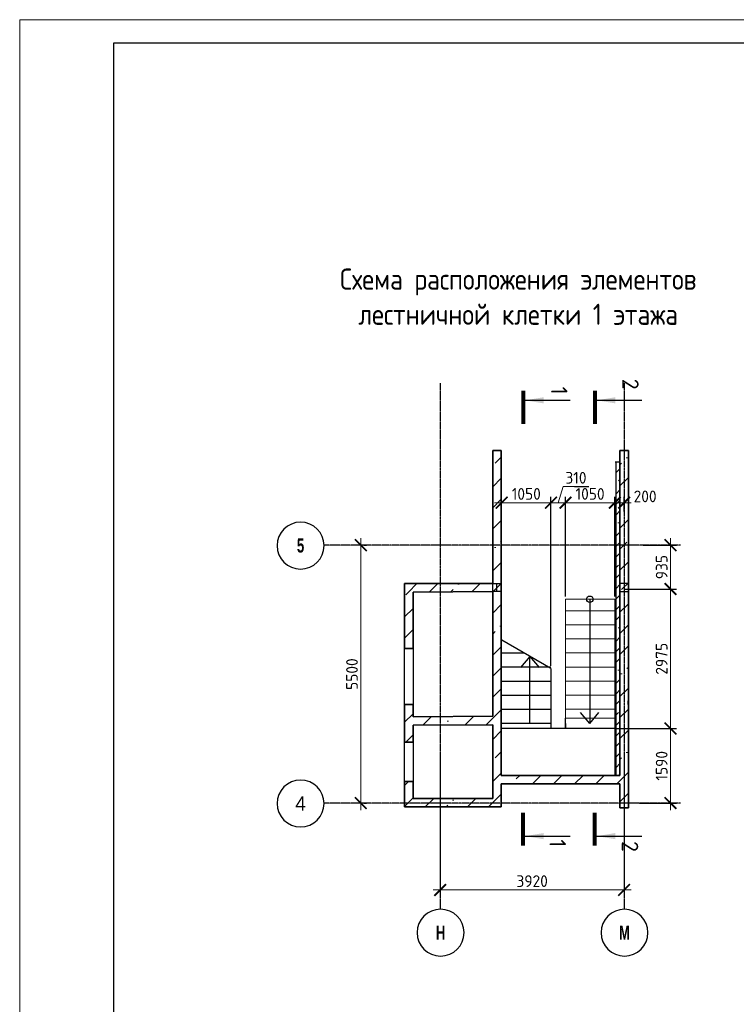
# Model space of a CAD drawing. Header units: millimetres. Extents: x 259029 to 2494469, y -731578 to -57567.
# Tile 16 of 252: x 316337 to 331613, y -638978 to -617978. Entities that reach past the tile are written whole.
import ezdxf
from ezdxf.enums import TextEntityAlignment as Align

# ---------------------------------------------------------------- set-up
doc = ezdxf.new("R2010")
doc.units = ezdxf.units.MM
doc.linetypes.add('______5', pattern=[1100, 800, -100, 100, -100])
doc.linetypes.add('Б-1.1 оси$0$Б-1.1 Оси$0$GOST2.303 5', pattern=[24, 20, -1.5, 1, -1.5])
doc.layers.get('Defpoints').update_dxf_attribs({"color": 140})
for name, color, linetype, lineweight in [('A_021_ПЕРЕГОРОДКА', 7, 'Continuous', 25), ('RAZMER', 100, 'Continuous', 15), ('Standard', 7, 'Continuous', 25), ('Общий01', 7, 'Continuous', 13), ('ОСИ', 151, 'Б-1.1 оси$0$Б-1.1 Оси$0$GOST2.303 5', 9), ('РАЗРЕЗЫ', 10, 'Continuous', 60), ('Символы 0.20', 1, 'Continuous', 20), ('Символы 0.20 @ 100', 1, 'Continuous', 20), ('Стена_ бетон несущ.', 253, 'Continuous', 70), ('Текст', 41, 'Continuous', 30), ('ТОНКИЕ', 7, 'Continuous', 9)]:
    doc.layers.add(name, color=color, linetype=linetype, lineweight=lineweight)
doc.layers.add('ТОЛСТЫЕ_ОСНОВНЫЕ', color=6, linetype='Continuous')
doc.styles.add('Century Gothic', font='GOTHIC.TTF')
doc.styles.add('ГОСТ', font='GOST_Common.ttf')
doc.dimstyles.new('ГОСТ', dxfattribs={"dimscale": 0, "dimtxt": 2.5, "dimasz": 2.5, "dimexe": 1.25, "dimexo": 0.625, "dimtad": 1, "dimdec": 0, "dimtxsty": 'ГОСТ', "dimblk": 'ARCHTICK', "dimcen": 2.5, "dimdle": 1.5, "dimclrd": 256, "dimclre": 256, "dimclrt": 256, "dimadec": 0, "dimazin": 0, "dimtfac": 1, "dimtdec": 0, "dimtmove": 1, "dimatfit": 3, "dimfxl": 2, "dimtfill": 1, "dimlwd": 0, "dimarcsym": 0})
pattern_1 = [(45, (-329645.96, -209069.3), (-449.0128, 449.0128), []), (45, (-329196.95, -209069.3), (-449.0128, 449.0128), [793.75, -158.75, 0, -158.75])]

# ---------------------------------------------------------------- blocks, each defined once
blk = doc.blocks.new('*U28')
at = {"layer": 'ТОЛСТЫЕ_ОСНОВНЫЕ', "color": 6}
blk.add_lwpolyline([(20, 5), (886, 5), (886, 415), (20, 415)], close=True, dxfattribs=at)
at = {"layer": 'ТОНКИЕ'}
blk.add_lwpolyline([(0, 0), (891, 0), (891, 420), (0, 420)], close=True, dxfattribs=at)
blk = doc.blocks.new('NSY101')
at = {"color": 0, "linetype": 'ByBlock', "lineweight": -2}
blk.add_circle((0, 0), 50, dxfattribs=at)
blk = doc.blocks.new('_ArchTick')
at = {"color": 0, "linetype": 'ByBlock', "const_width": 0.15}
blk.add_lwpolyline([(-0.5, -0.5), (0.5, 0.5)], dxfattribs=at)
blk = doc.blocks.new('*D987')
at = {"layer": 'Defpoints', "color": 0, "lineweight": -2, "transparency": 16777216}
for p in [(325301, -633539), (329221, -633539), (325301, -636539)]:
    blk.add_point(p, dxfattribs=at)
at = {"layer": 'RAZMER', "lineweight": -2, "transparency": 16777216}
for p, q in [((325301, -633601), (325301, -636664)), ((329221, -633601), (329221, -636664))]:
    blk.add_line(p, q, dxfattribs=at)
at = {"layer": 'RAZMER', "lineweight": 0, "transparency": 16777216}
blk.add_line((329371, -636539), (325151, -636539), dxfattribs=at)
at = {"layer": 'RAZMER', "lineweight": 0, "transparency": 16777216, "xscale": 250, "yscale": 250, "zscale": 250, "rotation": 180}
blk.add_blockref('_ArchTick', (325301, -636539), dxfattribs=at)
at = {"layer": 'RAZMER', "lineweight": 0, "transparency": 16777216, "xscale": 250, "yscale": 250, "zscale": 250}
blk.add_blockref('_ArchTick', (329221, -636539), dxfattribs=at)
at = {"layer": 'RAZMER', "transparency": 16777216, "insert": (327261, -636351), "char_height": 250, "width": 583.33, "attachment_point": 5, "style": 'ГОСТ', "bg_fill": 3, "box_fill_scale": 1.1, "bg_fill_color": 256, "bg_fill_true_color": 13158600, "bg_fill_transparency": 0}
blk.add_mtext('3920', dxfattribs=at)
blk = doc.blocks.new('*D988')
at = {"layer": 'Defpoints', "color": 0, "lineweight": -2, "transparency": 16777216}
for p in [(323608, -629186), (323608, -629186), (323608, -634686)]:
    blk.add_point(p, dxfattribs=at)
at = {"layer": 'RAZMER', "lineweight": 0, "transparency": 16777216}
blk.add_line((323608, -634836), (323608, -629036), dxfattribs=at)
at = {"layer": 'RAZMER', "lineweight": -2, "transparency": 16777216}
for p, q in [((323670, -629186), (323733, -629186)), ((323670, -634686), (323733, -634686))]:
    blk.add_line(p, q, dxfattribs=at)
at = {"layer": 'RAZMER', "lineweight": 0, "transparency": 16777216, "xscale": 250, "yscale": 250, "zscale": 250}
for p, rotation in [((323608, -629186), 90), ((323608, -634686), 270)]:
    blk.add_blockref('_ArchTick', p, dxfattribs=dict(at, rotation=rotation))
at = {"layer": 'RAZMER', "transparency": 16777216, "insert": (323420, -631936), "char_height": 250, "width": 458, "attachment_point": 5, "rotation": 90, "style": 'ГОСТ', "bg_fill": 3, "box_fill_scale": 1.1, "bg_fill_color": 256, "bg_fill_true_color": 13158600, "bg_fill_transparency": 0}
blk.add_mtext('5500', dxfattribs=at)
blk = doc.blocks.new('*U30')
at = {"layer": 'Символы 0.20', "linetype": 'Continuous', "lineweight": 25}
for p, q in [((-5, 0.35), (-5, 10.05)), ((87.95, 0.35), (87.95, 10.05))]:
    blk.add_line(p, q, dxfattribs=at)
at = {"layer": 'Символы 0.20', "linetype": 'Continuous', "lineweight": 80}
for p, q in [((-7, 0), (0, 0)), ((89.95, 0), (82.95, 0))]:
    blk.add_line(p, q, dxfattribs=at)
at = {"layer": 'Символы 0.20', "linetype": 'Continuous', "lineweight": 25}
for points in [[(-5, 0.46), (-4.35, 4.36), (-5.65, 4.36)], [(87.95, 0.46), (87.29, 4.39), (88.61, 4.39)]]:
    blk.add_solid(points, dxfattribs=at)
at = {"layer": 'Символы 0.20', "style": 'ГОСТ'}
blk.add_attdef('1', text='', height=3.5, dxfattribs=at).set_placement((-6, 7.7), align=Align.MIDDLE_CENTER)
blk.add_attdef('2', text='', height=3.5, dxfattribs=at).set_placement((90.33, 7.38), align=Align.MIDDLE_RIGHT)
blk = doc.blocks.new('*U31')
at = {"layer": 'Символы 0.20', "linetype": 'Continuous', "lineweight": 25}
for p, q in [((-5, 0.35), (-5, 10.05)), ((87.95, 0.35), (87.95, 10.05))]:
    blk.add_line(p, q, dxfattribs=at)
at = {"layer": 'Символы 0.20', "linetype": 'Continuous', "lineweight": 80}
for p, q in [((-7, 0), (0, 0)), ((89.95, 0), (82.95, 0))]:
    blk.add_line(p, q, dxfattribs=at)
at = {"layer": 'Символы 0.20', "linetype": 'Continuous', "lineweight": 25}
for points in [[(-5, 0.46), (-4.35, 4.36), (-5.65, 4.36)], [(87.95, 0.46), (87.29, 4.39), (88.61, 4.39)]]:
    blk.add_solid(points, dxfattribs=at)
at = {"layer": 'Символы 0.20', "style": 'ГОСТ'}
blk.add_attdef('1', text='', height=3.5, dxfattribs=at).set_placement((-8.45, 7.61), align=Align.MIDDLE_CENTER)
blk.add_attdef('2', text='', height=3.5, dxfattribs=at).set_placement((91.31, 7.53), align=Align.MIDDLE_RIGHT)
blk = doc.blocks.new('*D993')
at = {"layer": 'Defpoints', "color": 0, "lineweight": -2, "transparency": 16777216}
for p in [(327971, -628279), (327971, -630340), (329022, -630340)]:
    blk.add_point(p, dxfattribs=at)
at = {"layer": 'РАЗРЕЗЫ', "lineweight": 0, "transparency": 16777216}
blk.add_line((329172, -628279), (327821, -628279), dxfattribs=at)
at = {"layer": 'РАЗРЕЗЫ', "lineweight": -2, "transparency": 16777216}
for p, q in [((327971, -630277), (327971, -628154)), ((329022, -630277), (329022, -628154))]:
    blk.add_line(p, q, dxfattribs=at)
at = {"layer": 'РАЗРЕЗЫ', "lineweight": 0, "transparency": 16777216, "xscale": 250, "yscale": 250, "zscale": 250, "rotation": 180}
blk.add_blockref('_ArchTick', (327971, -628279), dxfattribs=at)
at = {"layer": 'РАЗРЕЗЫ', "lineweight": 0, "transparency": 16777216, "xscale": 250, "yscale": 250, "zscale": 250}
blk.add_blockref('_ArchTick', (329022, -628279), dxfattribs=at)
at = {"layer": 'РАЗРЕЗЫ', "lineweight": -2, "transparency": 16777216, "insert": (328496, -628092), "char_height": 250, "attachment_point": 5, "style": 'ГОСТ', "bg_fill": 3, "box_fill_scale": 1.1, "bg_fill_color": 256, "bg_fill_true_color": 13158600, "bg_fill_transparency": 0}
blk.add_mtext('1050', dxfattribs=at)
blk = doc.blocks.new('*D994')
at = {"layer": 'Defpoints', "color": 0, "lineweight": -2, "transparency": 16777216}
for p in [(327662, -628279), (327971, -630340), (327662, -631819)]:
    blk.add_point(p, dxfattribs=at)
at = {"layer": 'РАЗРЕЗЫ', "lineweight": 0, "transparency": 16777216}
for p, q in [((327816, -628279), (327920, -627935)), ((327920, -627935), (328470, -627935)), ((328121, -628279), (327512, -628279))]:
    blk.add_line(p, q, dxfattribs=at)
at = {"layer": 'РАЗРЕЗЫ', "lineweight": -2, "transparency": 16777216}
for p, q in [((327662, -631757), (327662, -628154)), ((327971, -630277), (327971, -628154))]:
    blk.add_line(p, q, dxfattribs=at)
at = {"layer": 'РАЗРЕЗЫ', "lineweight": 0, "transparency": 16777216, "xscale": 250, "yscale": 250, "zscale": 250, "rotation": 180}
blk.add_blockref('_ArchTick', (327662, -628279), dxfattribs=at)
at = {"layer": 'РАЗРЕЗЫ', "lineweight": 0, "transparency": 16777216, "xscale": 250, "yscale": 250, "zscale": 250}
blk.add_blockref('_ArchTick', (327971, -628279), dxfattribs=at)
at = {"layer": 'РАЗРЕЗЫ', "lineweight": -2, "transparency": 16777216, "insert": (328195, -627748), "char_height": 250, "attachment_point": 5, "style": 'ГОСТ', "bg_fill": 3, "box_fill_scale": 1.1, "bg_fill_color": 256, "bg_fill_true_color": 13158600, "bg_fill_transparency": 0}
blk.add_mtext('310', dxfattribs=at)
blk = doc.blocks.new('*D995')
at = {"layer": 'Defpoints', "color": 0, "lineweight": -2, "transparency": 16777216}
for p in [(326611, -628279), (326611, -631212), (327662, -631819)]:
    blk.add_point(p, dxfattribs=at)
at = {"layer": 'РАЗРЕЗЫ', "lineweight": 0, "transparency": 16777216}
blk.add_line((327812, -628279), (326461, -628279), dxfattribs=at)
at = {"layer": 'РАЗРЕЗЫ', "lineweight": -2, "transparency": 16777216}
for p, q in [((326611, -631149), (326611, -628154)), ((327662, -631757), (327662, -628154))]:
    blk.add_line(p, q, dxfattribs=at)
at = {"layer": 'РАЗРЕЗЫ', "lineweight": 0, "transparency": 16777216, "xscale": 250, "yscale": 250, "zscale": 250, "rotation": 180}
blk.add_blockref('_ArchTick', (326611, -628279), dxfattribs=at)
at = {"layer": 'РАЗРЕЗЫ', "lineweight": 0, "transparency": 16777216, "xscale": 250, "yscale": 250, "zscale": 250}
blk.add_blockref('_ArchTick', (327662, -628279), dxfattribs=at)
at = {"layer": 'РАЗРЕЗЫ', "lineweight": -2, "transparency": 16777216, "insert": (327136, -628092), "char_height": 250, "attachment_point": 5, "style": 'ГОСТ', "bg_fill": 3, "box_fill_scale": 1.1, "bg_fill_color": 256, "bg_fill_true_color": 13158600, "bg_fill_transparency": 0}
blk.add_mtext('1050', dxfattribs=at)
blk = doc.blocks.new('*D996')
at = {"layer": 'Defpoints', "color": 0, "lineweight": -2, "transparency": 16777216}
for p in [(329569, -629186), (329152, -630121), (330210, -630121)]:
    blk.add_point(p, dxfattribs=at)
at = {"layer": 'РАЗРЕЗЫ', "lineweight": 0, "transparency": 16777216}
blk.add_line((330210, -629036), (330210, -630271), dxfattribs=at)
at = {"layer": 'РАЗРЕЗЫ', "lineweight": -2, "transparency": 16777216}
for p, q in [((329631, -629186), (330335, -629186)), ((329215, -630121), (330335, -630121))]:
    blk.add_line(p, q, dxfattribs=at)
at = {"layer": 'РАЗРЕЗЫ', "lineweight": 0, "transparency": 16777216, "xscale": 250, "yscale": 250, "zscale": 250}
for p, rotation in [((330210, -629186), 90), ((330210, -630121), 270)]:
    blk.add_blockref('_ArchTick', p, dxfattribs=dict(at, rotation=rotation))
at = {"layer": 'РАЗРЕЗЫ', "lineweight": -2, "transparency": 16777216, "insert": (330022, -629653), "char_height": 250, "attachment_point": 5, "rotation": 90, "style": 'ГОСТ', "bg_fill": 3, "box_fill_scale": 1.1, "bg_fill_color": 256, "bg_fill_true_color": 13158600, "bg_fill_transparency": 0}
blk.add_mtext('935', dxfattribs=at)
blk = doc.blocks.new('*D997')
at = {"layer": 'Defpoints', "color": 0, "lineweight": -2, "transparency": 16777216}
for p in [(329152, -630121), (328978, -633096), (330210, -633096)]:
    blk.add_point(p, dxfattribs=at)
at = {"layer": 'РАЗРЕЗЫ', "lineweight": 0, "transparency": 16777216}
blk.add_line((330210, -629971), (330210, -633246), dxfattribs=at)
at = {"layer": 'РАЗРЕЗЫ', "lineweight": -2, "transparency": 16777216}
for p, q in [((329215, -630121), (330335, -630121)), ((329041, -633096), (330335, -633096))]:
    blk.add_line(p, q, dxfattribs=at)
at = {"layer": 'РАЗРЕЗЫ', "lineweight": 0, "transparency": 16777216, "xscale": 250, "yscale": 250, "zscale": 250}
for p, rotation in [((330210, -630121), 90), ((330210, -633096), 270)]:
    blk.add_blockref('_ArchTick', p, dxfattribs=dict(at, rotation=rotation))
at = {"layer": 'РАЗРЕЗЫ', "lineweight": -2, "transparency": 16777216, "insert": (330022, -631608), "char_height": 250, "attachment_point": 5, "rotation": 90, "style": 'ГОСТ', "bg_fill": 3, "box_fill_scale": 1.1, "bg_fill_color": 256, "bg_fill_true_color": 13158600, "bg_fill_transparency": 0}
blk.add_mtext('2975', dxfattribs=at)
blk = doc.blocks.new('*D998')
at = {"layer": 'Defpoints', "color": 0, "lineweight": -2, "transparency": 16777216}
for p in [(328978, -633096), (329487, -634686), (330210, -634686)]:
    blk.add_point(p, dxfattribs=at)
at = {"layer": 'РАЗРЕЗЫ', "lineweight": -2, "transparency": 16777216}
for p, q in [((329041, -633096), (330335, -633096)), ((329549, -634686), (330335, -634686))]:
    blk.add_line(p, q, dxfattribs=at)
at = {"layer": 'РАЗРЕЗЫ', "lineweight": 0, "transparency": 16777216}
blk.add_line((330210, -632946), (330210, -634836), dxfattribs=at)
at = {"layer": 'РАЗРЕЗЫ', "lineweight": 0, "transparency": 16777216, "xscale": 250, "yscale": 250, "zscale": 250}
for p, rotation in [((330210, -633096), 90), ((330210, -634686), 270)]:
    blk.add_blockref('_ArchTick', p, dxfattribs=dict(at, rotation=rotation))
at = {"layer": 'РАЗРЕЗЫ', "lineweight": -2, "transparency": 16777216, "insert": (330022, -633891), "char_height": 250, "attachment_point": 5, "rotation": 90, "style": 'ГОСТ', "bg_fill": 3, "box_fill_scale": 1.1, "bg_fill_color": 256, "bg_fill_true_color": 13158600, "bg_fill_transparency": 0}
blk.add_mtext('1590', dxfattribs=at)
blk = doc.blocks.new('лм')
at = {"layer": 'RAZMER', "color": 0}
for p, q in [((644816, -427025), (644816, -425975)), ((645116, -427025), (645116, -425975)), ((645416, -427025), (645416, -425975)), ((645716, -427025), (645716, -425975)), ((646016, -427025), (646016, -425975)), ((646316, -427025), (646316, -425975)), ((646616, -427025), (646616, -425975)), ((646916, -427025), (646916, -425975))]:
    blk.add_line(p, q, dxfattribs=at)
blk.add_lwpolyline([(644571, -425975), (647107, -425975), (647107, -427025), (644571, -427025)], close=True, dxfattribs=at)
blk = doc.blocks.new('*D999')
at = {"layer": 'Defpoints', "color": 0, "lineweight": -2, "transparency": 16777216}
for p in [(329221, -628279), (329221, -628533), (329022, -630340)]:
    blk.add_point(p, dxfattribs=at)
at = {"layer": 'РАЗРЕЗЫ', "lineweight": 0, "transparency": 16777216}
blk.add_line((328872, -628279), (329371, -628279), dxfattribs=at)
at = {"layer": 'РАЗРЕЗЫ', "lineweight": -2, "transparency": 16777216}
for p, q in [((329022, -630277), (329022, -628154)), ((329221, -628470), (329221, -628154))]:
    blk.add_line(p, q, dxfattribs=at)
at = {"layer": 'РАЗРЕЗЫ', "lineweight": 0, "transparency": 16777216, "xscale": 250, "yscale": 250, "zscale": 250, "rotation": 180}
blk.add_blockref('_ArchTick', (329022, -628279), dxfattribs=at)
at = {"layer": 'РАЗРЕЗЫ', "lineweight": -2, "transparency": 16777216, "insert": (329669, -628146), "char_height": 250, "attachment_point": 5, "style": 'ГОСТ', "bg_fill": 3, "box_fill_scale": 1.1, "bg_fill_color": 256, "bg_fill_true_color": 13158600, "bg_fill_transparency": 0}
blk.add_mtext('200', dxfattribs=at)
at = {"layer": 'РАЗРЕЗЫ', "lineweight": 0, "transparency": 16777216, "xscale": 250, "yscale": 250, "zscale": 250}
blk.add_blockref('_ArchTick', (329221, -628279), dxfattribs=at)

msp = doc.modelspace()

# ---------------------------------------------------------------- hatches: boundary and pattern name
at = {"layer": 'Стена_ бетон несущ.', "linetype": 'Continuous', "lineweight": 0}
h = msp.add_hatch(dxfattribs=at)
h.set_pattern_fill('ANSI35', scale=100, style=0)
h.set_pattern_definition(pattern_1)
h.paths.add_polyline_path([(326421.3, -634766), (326421.3, -627166), (326601.3, -627166), (326601.3, -634766)])
h = msp.add_hatch(dxfattribs=at)
h.set_pattern_fill('ANSI35', scale=100, style=0)
h.set_pattern_definition(pattern_1)
h.paths.add_polyline_path([(329131.3, -634786), (329131.3, -627166), (329311.3, -627166), (329311.3, -632506), (329311.1, -632506), (329311.1, -632586), (329311.3, -632586), (329311.3, -634786)])
h = msp.add_hatch(dxfattribs=at)
h.set_pattern_fill('ANSI35', scale=100, style=0)
h.set_pattern_definition(pattern_1)
h.paths.add_polyline_path([(326421.3, -630176), (324721.3, -630186), (324541.3, -630186), (324541.3, -630006), (326421.3, -630006)])
h = msp.add_hatch(dxfattribs=at)
h.set_pattern_fill('ANSI35', scale=100, style=0)
h.set_pattern_definition(pattern_1)
h.paths.add_polyline_path([(324721.3, -630186), (324721.3, -631386), (324541.3, -631386), (324541.3, -630186)])
h = msp.add_hatch(dxfattribs=at)
h.set_pattern_fill('ANSI35', scale=100, style=0)
h.set_pattern_definition(pattern_1)
h.paths.add_polyline_path([(324721.3, -633386), (324541.3, -633386), (324541.3, -632586), (324721.3, -632586)])
h = msp.add_hatch(dxfattribs=at)
h.set_pattern_fill('ANSI35', scale=100, style=0)
h.set_pattern_definition(pattern_1)
h.paths.add_polyline_path([(326421.3, -633016), (324721.3, -633026), (324721.3, -632846), (326421.3, -632836)])
h = msp.add_hatch(dxfattribs=at)
h.set_pattern_fill('ANSI35', scale=100, style=0)
h.set_pattern_definition(pattern_1)
h.paths.add_polyline_path([(329131.3, -634276), (326601.3, -634276), (326601.3, -634096), (329131.3, -634096)])
h = msp.add_hatch(dxfattribs=at)
h.set_pattern_fill('ANSI35', scale=100, style=0)
h.set_pattern_definition(pattern_1)
h.paths.add_polyline_path([(324541.3, -634226), (324721.3, -634226), (324721.3, -634766), (324541.3, -634766)])
h = msp.add_hatch(dxfattribs=at)
h.set_pattern_fill('ANSI35', scale=100, style=0)
h.set_pattern_definition(pattern_1)
h.paths.add_polyline_path([(326421.3, -634766), (324721.3, -634766), (324721.3, -634586), (326421.3, -634586)])

# ---------------------------------------------------------------- linework, layer by layer
at = {"layer": 'A_021_ПЕРЕГОРОДКА', "color": 7, "linetype": 'Continuous', "lineweight": 25}
for p, q in [((324541.3, -632586), (324541.3, -631386)), ((324721.3, -631386), (324721.3, -632586)), ((324541.3, -634226), (324541.3, -633386)), ((324721.3, -633386), (324721.3, -634226))]:
    msp.add_line(p, q, dxfattribs=at)
at = {"layer": 'Standard', "color": 7, "linetype": 'Continuous', "lineweight": 25}
for p, q in [((326421.3, -630176), (326421.3, -630006)), ((326421.3, -630006), (326601.3, -630006)), ((326601.3, -630176), (326421.3, -630176)), ((326501.7, -630006), (326501.7, -630176)), ((329311.3, -630006), (329131.3, -630006)), ((329131.3, -630006), (329131.3, -630176)), ((329131.3, -630176), (329311.3, -630176)), ((329311.3, -630176), (329311.3, -630006)), ((326421.3, -632506), (326421.3, -632586)), ((326421.5, -632506), (326421.3, -632506)), ((326421.3, -632506), (326421.3, -632586)), ((326421.5, -632506), (326421.3, -632506)), ((326421.5, -632586), (326421.5, -632506)), ((326421.5, -632586), (326421.5, -632506)), ((329311.1, -632586), (329311.1, -632506)), ((329311.1, -632506), (329311.3, -632506)), ((329311.3, -632506), (329311.3, -632586)), ((326421.3, -632586), (326421.5, -632586)), ((326421.3, -632586), (326421.5, -632586)), ((329311.3, -632586), (329311.1, -632586))]:
    msp.add_line(p, q, dxfattribs=at)
at = {"layer": 'Общий01', "color": 7, "linetype": 'Continuous', "lineweight": 25}
for q in [(328291.8, -632757.1), (328683.9, -632757.1)]:
    msp.add_line((328487.9, -632990.7), q, dxfattribs=at)
at = {"layer": 'ОСИ', "color": 16, "linetype": '______5', "lineweight": 25, "ltscale": 0.05}
msp.add_line((330421.5, -629186), (322824.3, -629186), dxfattribs=at)
at = {"layer": 'РАЗРЕЗЫ', "color": 2, "lineweight": -2}
for p, q in [((327661.7, -632090.7), (326601.3, -632090.7)), ((327661.7, -632390.7), (326601.3, -632390.7)), ((327661.7, -632690.7), (326601.3, -632690.7)), ((327971.3, -633096), (327971.3, -632875.9)), ((327661.7, -632990.7), (326601.3, -632990.7)), ((327661.7, -632990.7), (327661.7, -633096)), ((327971.3, -632990.7), (327971.3, -633096))]:
    msp.add_line(p, q, dxfattribs=at)
at = {"layer": 'Стена_ бетон несущ.', "color": 7, "linetype": 'Continuous', "lineweight": 35}
for p, q in [((326421.3, -630006), (326421.3, -627166)), ((326421.3, -627166), (326601.3, -627166)), ((326601.3, -627166), (326601.3, -630006)), ((329131.3, -627166), (329311.3, -627166)), ((329311.3, -627166), (329311.3, -628786)), ((329311.3, -629186), (329311.3, -632486)), ((324541.3, -630006), (326421.3, -630006)), ((324541.3, -631386), (324541.3, -630006)), ((326421.3, -630176), (324721.3, -630186)), ((324721.3, -630186), (324721.3, -631386)), ((326421.3, -632836), (326421.3, -630176)), ((326601.3, -630006), (326601.3, -630176)), ((329131.3, -630006), (329131.3, -630176)), ((329311.3, -632836), (329311.3, -630176)), ((324541.3, -631386), (324721.3, -631386)), ((326421.3, -632486), (326421.3, -632506)), ((329311.3, -632486), (329311.3, -632506)), ((324721.3, -632586), (324541.3, -632586)), ((324541.3, -633386), (324541.3, -632586)), ((324721.3, -632586), (324721.3, -632846)), ((326421.3, -632586), (326421.3, -632836)), ((329311.3, -632586), (329311.3, -632926)), ((324721.3, -632846), (326421.3, -632836)), ((326421.3, -633016), (324721.3, -633026)), ((324721.3, -633026), (324721.3, -633386)), ((324541.3, -633386), (324721.3, -633386)), ((324721.3, -634226), (324541.3, -634226)), ((324541.3, -634766), (324541.3, -634226)), ((324721.3, -634226), (324721.3, -634586)), ((324721.3, -634766), (324541.3, -634766))]:
    msp.add_line(p, q, dxfattribs=at)
at = {"layer": 'Стена_ бетон несущ.', "color": 9, "linetype": 'Continuous', "lineweight": 25}
msp.add_line((329131.3, -627416), (329031.3, -627416), dxfattribs=at)

# ---------------------------------------------------------------- block references
at = {"xscale": 100, "yscale": 100, "zscale": 100}
msp.add_blockref('*U28', (316337.4, -659978), dxfattribs=at)
at = {"layer": 'ОСИ', "color": 16, "linetype": 'Continuous', "lineweight": 25, "xscale": -10, "yscale": 10, "zscale": 10}
for p in [(322324.3, -629195.1), (322324.3, -634695.1), (325309, -637449.4), (329229, -637449.4)]:
    msp.add_blockref('NSY101', p, dxfattribs=at)

# ---------------------------------------------------------------- texts
at = {"layer": 'ОСИ', "color": 16, "linetype": 'Continuous', "lineweight": 25, "char_height": 300, "attachment_point": 5, "style": 'Century Gothic'}
for s, insert, width in [('{\\fCentury Gothic|b1|i0|c204|p34;\\W0.7;5}', (322324.3, -629195.1), 425), ('{\\fCentury Gothic|b1|i0|c204|p34;\\W0.7;Н}', (325309, -637449.4), 575), ('{\\fCentury Gothic|b1|i0|c204|p34;\\W0.7;М}', (329229, -637449.4), 575)]:
    msp.add_mtext(s, dxfattribs=dict(at, insert=insert, width=width))
at = {"layer": 'ОСИ', "color": 16, "linetype": 'Continuous', "lineweight": 25, "insert": (322324.3, -634695.1), "char_height": 300, "attachment_point": 5, "style": 'Century Gothic'}
msp.add_mtext('4', dxfattribs=at)
at = {"layer": 'Текст', "ltscale": 6, "insert": (326963.1, -623286), "char_height": 450, "width": 9466.585, "attachment_point": 2, "style": 'ГОСТ'}
msp.add_mtext('{\\W0.9;Схема расположения элементов лестничной клетки 1 этажа}', dxfattribs=at)

# ---------------------------------------------------------------- next in the draw order: dimensions: what is measured, and where the dimension line sits
at = {"layer": 'RAZMER', "color": 0}
dim = msp.add_linear_dim(base=(325301.3, -636538.8), p1=(329221.3, -633538.8), p2=(325301.3, -633538.8), angle=180, dimstyle='ГОСТ', override={"dimscale": 100, "dimtix": 0, "dimtofl": 1, "dimtmove": 1, "dimatfit": 3}, dxfattribs=at)
dim.commit()
dim.dimension.update_dxf_attribs({"geometry": '*D987', "text_midpoint": (327261.3, -636351.3)})

# ---------------------------------------------------------------- next in the draw order: hatches: boundary and pattern name
at = {"layer": 'Общий01', "linetype": 'Continuous', "lineweight": 13}
h = msp.add_hatch(dxfattribs=at)
h.set_pattern_fill('ANSI35', scale=50, style=0)
h.set_pattern_definition([(45, (156343.17, -651722.9), (-224.5064, 224.5064), []), (45, (156567.67, -651722.9), (-224.5064, 224.5064), [396.875, -79.375, 0, -79.375])])
h.paths.add_polyline_path([(329051.3, -627416), (329051.3, -634096), (329131.3, -634096), (329131.3, -627416)], flags=0)

# ---------------------------------------------------------------- next in the draw order: linework, layer by layer
at = {"layer": 'Общий01', "color": 7, "linetype": 'Continuous', "lineweight": 25}
for p, q in [((329051.3, -634096), (329051.3, -627416)), ((329031.3, -634096), (329031.3, -631206.4))]:
    msp.add_line(p, q, dxfattribs=at)
at = {"layer": 'ОСИ', "color": 16, "linetype": '______5', "lineweight": 25, "ltscale": 0.05}
for p, q in [((325301.3, -625729.5), (325301.3, -636950.7)), ((329221.3, -625729.5), (329221.3, -636950.7)), ((330421.5, -634686), (322824.3, -634686))]:
    msp.add_line(p, q, dxfattribs=at)
at = {"layer": 'Стена_ бетон несущ.', "color": 7, "linetype": 'Continuous', "lineweight": 35}
for p, q in [((329131.3, -634096), (329131.3, -627166)), ((329311.3, -628772.1), (329311.3, -634786)), ((326601.3, -630176), (326601.3, -634096)), ((326421.3, -634586), (326421.3, -633016)), ((326601.3, -634096), (329031.3, -634096)), ((329031.3, -634096), (329131.3, -634096)), ((326601.3, -634276), (326601.3, -634766)), ((329131.3, -634276), (326601.3, -634276)), ((327491.3, -634276), (326601.3, -634276)), ((328811.3, -634276), (327611.3, -634276)), ((329131.3, -634786), (329131.3, -634276)), ((324721.3, -634586), (326421.3, -634586)), ((326421.3, -634766), (324721.3, -634766)), ((326601.3, -634766), (326421.3, -634766)), ((329311.3, -634786), (329131.3, -634786))]:
    msp.add_line(p, q, dxfattribs=at)

# ---------------------------------------------------------------- next in the draw order: block references
at = {"layer": 'Символы 0.20 @ 100', "xscale": 100, "yscale": 100, "zscale": 100, "rotation": 270}
for name, p, values in [('*U31', (328594.6, -626595.9, 330), {'1': '2', '2': '2'}), ('*U30', (327068.1, -626595.9, 330), {'1': '1 ', '2': '1'})]:
    msp.add_blockref(name, p, dxfattribs=at).add_auto_attribs(values)

# ---------------------------------------------------------------- next in the draw order: dimensions: what is measured, and where the dimension line sits
at = {"layer": 'RAZMER', "color": 0}
dim = msp.add_linear_dim(base=(323608, -629186), p1=(323608, -634686), p2=(323608, -629186), angle=90, dimstyle='ГОСТ', override={"dimscale": 100, "dimtix": 0, "dimtofl": 1, "dimtmove": 1, "dimatfit": 3}, dxfattribs=at)
dim.commit()
dim.dimension.update_dxf_attribs({"geometry": '*D988', "text_midpoint": (323420.5, -631936)})
at = {"layer": 'РАЗРЕЗЫ', "color": 0, "lineweight": -2}
dim = msp.add_linear_dim(base=(327971.3, -628279.1), p1=(329021.7, -630339.6), p2=(327971.3, -630339.6), dimstyle='ГОСТ', override={"dimscale": 100, "dimtix": 0, "dimtofl": 1, "dimtmove": 1, "dimatfit": 3}, dxfattribs=at)
dim.commit()
dim.dimension.update_dxf_attribs({"geometry": '*D993', "text_midpoint": (328496.5, -628091.6)})

# ---------------------------------------------------------------- next in the draw order: dimensions: what is measured, and where the dimension line sits
dim = msp.add_linear_dim(base=(327661.7, -628279.1), p1=(327971.3, -630339.6), p2=(327661.7, -631819.3), dimstyle='ГОСТ', override={"dimscale": 100, "dimtix": 0, "dimtofl": 1, "dimtmove": 1, "dimatfit": 3}, dxfattribs=at)
dim.commit()
dim.dimension.update_dxf_attribs({"geometry": '*D994', "text_midpoint": (327982.1, -627747.9)})
dim = msp.add_linear_dim(base=(330209.6, -630120.9), p1=(329568.5, -629186), p2=(329152.1, -630120.9), angle=90, dimstyle='ГОСТ', override={"dimscale": 100, "dimtix": 0, "dimtofl": 1, "dimtmove": 1, "dimatfit": 3}, dxfattribs=at)
dim.commit()
dim.dimension.update_dxf_attribs({"geometry": '*D996', "text_midpoint": (330022.1, -629653.4)})

# ---------------------------------------------------------------- next in the draw order: linework, layer by layer
at = {"layer": 'Общий01', "color": 7, "linetype": 'Continuous', "lineweight": 25}
msp.add_line((328487.9, -630339.6), (328487.9, -632990.7), dxfattribs=at)
msp.add_circle((328487.9, -630339.6), 70, dxfattribs=at)

# ---------------------------------------------------------------- next in the draw order: dimensions: what is measured, and where the dimension line sits
at = {"layer": 'РАЗРЕЗЫ', "color": 0, "lineweight": -2}
dim = msp.add_linear_dim(base=(326611.3, -628279.1), p1=(327661.7, -631819.3), p2=(326611.3, -631212), dimstyle='ГОСТ', override={"dimscale": 100, "dimtix": 0, "dimtofl": 1, "dimtmove": 1, "dimatfit": 3}, dxfattribs=at)
dim.commit()
dim.dimension.update_dxf_attribs({"geometry": '*D995', "text_midpoint": (327136.5, -628091.6)})
dim = msp.add_linear_dim(base=(330209.6, -633096), p1=(329152.1, -630120.9), p2=(328978.2, -633096), angle=90, dimstyle='ГОСТ', override={"dimscale": 100, "dimtix": 0, "dimtofl": 1, "dimtmove": 1, "dimatfit": 3}, dxfattribs=at)
dim.commit()
dim.dimension.update_dxf_attribs({"geometry": '*D997', "text_midpoint": (330022.1, -631608.4)})

# ---------------------------------------------------------------- next in the draw order: linework, layer by layer
at = {"layer": 'Standard', "color": 7, "linetype": 'Continuous', "lineweight": 25}
msp.add_line((329131.3, -630016), (329131.3, -630196), dxfattribs=at)
at = {"layer": 'Общий01', "color": 7, "linetype": 'Continuous', "lineweight": 25}
for p, q in [((327661.7, -631819.3), (326611.7, -631213.1)), ((327211.7, -631559.5), (327015.6, -631793.2)), ((327211.7, -632990.7), (327211.7, -631559.5)), ((327211.7, -631559.5), (327407.7, -631793.2))]:
    msp.add_line(p, q, dxfattribs=at)
at = {"layer": 'РАЗРЕЗЫ', "color": 2, "lineweight": -2}
for p, q in [((327092.5, -631490.7), (326601.3, -631490.7)), ((327661.7, -631790.7), (326601.3, -631790.7)), ((327661.7, -631819.3), (327661.7, -632990.7))]:
    msp.add_line(p, q, dxfattribs=at)

# ---------------------------------------------------------------- next in the draw order: dimensions: what is measured, and where the dimension line sits
at = {"layer": 'РАЗРЕЗЫ', "color": 0, "lineweight": -2}
dim = msp.add_linear_dim(base=(330209.6, -634686), p1=(328978.2, -633096), p2=(329486.5, -634686), angle=90, dimstyle='ГОСТ', override={"dimscale": 100, "dimtix": 0, "dimtofl": 1, "dimtmove": 1, "dimatfit": 3}, dxfattribs=at)
dim.commit()
dim.dimension.update_dxf_attribs({"geometry": '*D998', "text_midpoint": (330022.1, -633891)})

# ---------------------------------------------------------------- next in the draw order: linework, layer by layer
at = {"layer": 'РАЗРЕЗЫ', "color": 3, "lineweight": -2}
msp.add_lwpolyline([(329031.7, -633096), (326601.3, -633096)], dxfattribs=at)

# ---------------------------------------------------------------- next in the draw order: block references
at = {"layer": 'RAZMER', "color": 0, "rotation": 270}
msp.add_blockref('лм', (754996.6, 14231.2), dxfattribs=at)

# ---------------------------------------------------------------- next in the draw order: dimensions: what is measured, and where the dimension line sits
at = {"layer": 'РАЗРЕЗЫ', "color": 2, "lineweight": -2}
dim = msp.add_linear_dim(base=(329221.3, -628279.1), p1=(329021.7, -630339.6), p2=(329221.3, -628532.8), dimstyle='ГОСТ', override={"dimscale": 100}, dxfattribs=at)
dim.commit()
dim.dimension.update_dxf_attribs({"geometry": '*D999', "text_midpoint": (329669, -628333.1), "dimtype": 160})

doc.saveas('drawing.dxf')
